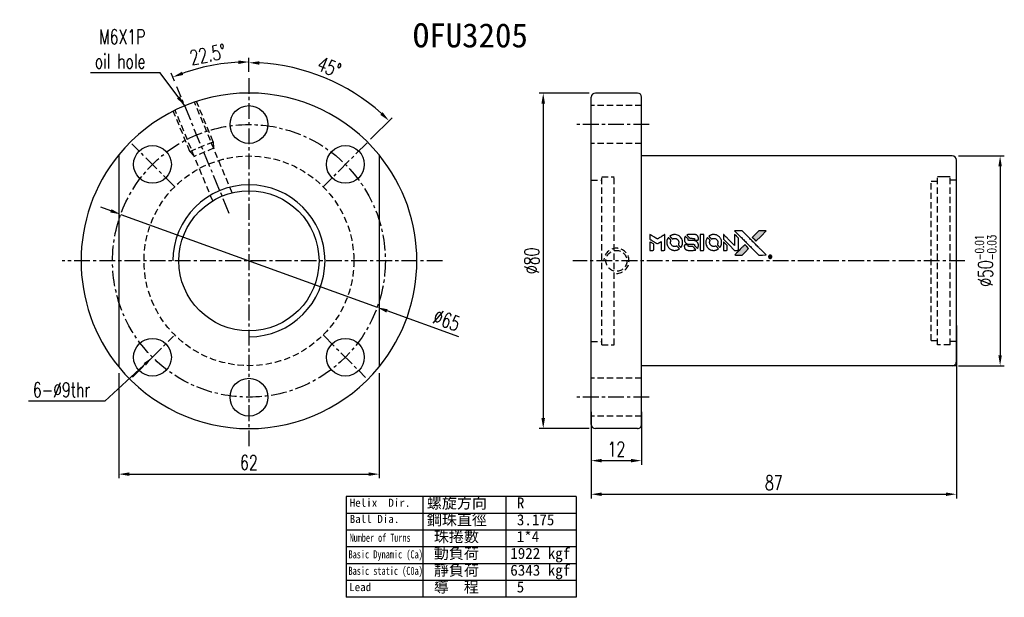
# Model space of a CAD drawing. Extents: x 487 to 843, y 33 to 377.
import ezdxf
from ezdxf.enums import TextEntityAlignment as Align

# ---------------------------------------------------------------- set-up
doc = ezdxf.new("R2010")
doc.units = 0
doc.header["$LTSCALE"] = 3
doc.header["$MEASUREMENT"] = 0
doc.linetypes.add('CENTER', pattern=[2, 1.25, -0.25, 0.25, -0.25])
doc.linetypes.add('DASHED', pattern=[0.75, 0.5, -0.25])
doc.layers.get('0').update_dxf_attribs({"linetype": 'CONTINUOUS'})
for name, color, linetype in [('CHA', 2, 'CONTINUOUS'), ('CL', 1, 'CENTER'), ('DIM', 4, 'CONTINUOUS'), ('HID', 2, 'DASHED'), ('OUT', 3, 'CONTINUOUS')]:
    doc.layers.add(name, color=color, linetype=linetype)
doc.styles.add('DIM-7', font='SIMPLEX.shx', dxfattribs={"width": 0.7, "bigfont": 'chineset.shx'})
doc.styles.add('T', font='kaiu.ttf')
doc.dimstyles.new('CNS', dxfattribs={"dimtxt": 3.5, "dimasz": 2.5, "dimexe": 1, "dimexo": 1.5, "dimgap": 0.09, "dimtad": 0, "dimdsep": 46, "dimtxsty": 'DIM-7', "dimcen": 0.09, "dimclrd": 1, "dimclre": 1, "dimclrt": 4, "dimadec": 0, "dimazin": 0, "dimtfac": 1, "dimtix": 1, "dimtmove": 2, "dimatfit": 3, "dimfxl": 1, "dimtvp": 0.971429, "dimtolj": 1, "dimarcsym": 0})

# ---------------------------------------------------------------- blocks, each defined once
blk = doc.blocks.new('*D19')
at = {"layer": 'DIM', "color": 0, "lineweight": -2, "transparency": 16777216}
for p, q in [((832.44, 137.95), (843.36, 137.95)), ((842.36, 135.45), (842.36, 90.45)), ((832.44, 87.95), (843.36, 87.95))]:
    blk.add_line(p, q, dxfattribs=at)
at = {"layer": 'DIM', "color": 0, "transparency": 16777216}
for points in [[(841.94, 135.45), (842.78, 135.45), (842.36, 137.95)], [(841.94, 90.45), (842.78, 90.45), (842.36, 87.95)]]:
    blk.add_solid(points, dxfattribs=at)
at = {"layer": 'DIM', "color": 0, "transparency": 16777216, "insert": (838.91, 112.95), "char_height": 3.5, "attachment_point": 5, "rotation": 90, "style": 'DIM-7'}
blk.add_mtext('\\A1;%%C50{\\H2.100000;\\S-0.01^ -0.03;}', dxfattribs=at)
blk = doc.blocks.new('*D20')
at = {"layer": 'DIM', "color": 0, "lineweight": -2, "transparency": 16777216}
for p, q in [((663.39, 158.01), (663.39, 161.36)), ((645.63, 155.81), (644.86, 157.67))]:
    blk.add_line(p, q, dxfattribs=at)
blk.add_arc((663.39, 112.95), 47.41, 93.0216, 109.4784, dxfattribs=at)
at = {"layer": 'DIM', "color": 0, "transparency": 16777216}
for points in [[(660.88, 160.71), (660.9, 159.88), (663.39, 160.36)], [(647.73, 157.26), (647.43, 158.03), (645.25, 156.75)]]:
    blk.add_solid(points, dxfattribs=at)
at = {"layer": 'DIM', "color": 0, "transparency": 16777216, "insert": (653.6, 162.14), "char_height": 3.5, "attachment_point": 5, "rotation": 11.25, "style": 'DIM-7'}
blk.add_mtext('\\A1;22.5°', dxfattribs=at)
blk = doc.blocks.new('*D21')
at = {"layer": 'DIM', "color": 0, "lineweight": -2, "transparency": 16777216}
for p, q in [((630.49, 124.88), (628.13, 125.73)), ((632.84, 124.03), (693.94, 101.87)), ((713.41, 94.81), (696.29, 101.02))]:
    blk.add_line(p, q, dxfattribs=at)
at = {"layer": 'DIM', "color": 0, "transparency": 16777216}
for points in [[(630.63, 125.27), (630.34, 124.49), (632.84, 124.03)], [(696.43, 101.41), (696.15, 100.62), (693.94, 101.87)]]:
    blk.add_solid(points, dxfattribs=at)
at = {"layer": 'DIM', "color": 0, "transparency": 16777216, "insert": (710.51, 98.79), "char_height": 3.5, "attachment_point": 5, "rotation": 340.0699, "style": 'DIM-7'}
blk.add_mtext('\\A1;∅65', dxfattribs=at)
blk = doc.blocks.new('*D14')
at = {"layer": 'DIM', "color": 0, "linetype": 'Continuous', "lineweight": -2, "transparency": 16777216}
for p, q in [((744.44, 152.95), (732.51, 152.95)), ((733.51, 150.45), (733.51, 75.45)), ((744.44, 72.95), (732.51, 72.95))]:
    blk.add_line(p, q, dxfattribs=at)
at = {"layer": 'DIM', "color": 0, "linetype": 'Continuous', "transparency": 16777216}
for points in [[(733.09, 150.45), (733.92, 150.45), (733.51, 152.95)], [(733.09, 75.45), (733.92, 75.45), (733.51, 72.95)]]:
    blk.add_solid(points, dxfattribs=at)
at = {"layer": 'DIM', "color": 0, "linetype": 'Continuous', "transparency": 16777216, "insert": (730.76, 112.95), "char_height": 3.5, "attachment_point": 5, "rotation": 90, "style": 'DIM-7'}
blk.add_mtext('\\A1;%%C80', dxfattribs=at)
blk = doc.blocks.new('*D15')
at = {"layer": 'DIM', "color": 0, "linetype": 'Continuous', "lineweight": -2, "transparency": 16777216}
for p, q in [((744.94, 76.95), (744.94, 64.32)), ((756.94, 76.95), (756.94, 64.32)), ((747.44, 65.32), (754.44, 65.32))]:
    blk.add_line(p, q, dxfattribs=at)
at = {"layer": 'DIM', "color": 0, "linetype": 'Continuous', "transparency": 16777216}
for points in [[(747.44, 65.73), (747.44, 64.9), (744.94, 65.32)], [(754.44, 65.73), (754.44, 64.9), (756.94, 65.32)]]:
    blk.add_solid(points, dxfattribs=at)
at = {"layer": 'DIM', "color": 0, "linetype": 'Continuous', "transparency": 16777216, "insert": (750.94, 68.07), "char_height": 3.5, "attachment_point": 5, "style": 'DIM-7'}
blk.add_mtext('\\A1;12', dxfattribs=at)
blk = doc.blocks.new('*D16')
at = {"layer": 'DIM', "color": 0, "linetype": 'Continuous', "lineweight": -2, "transparency": 16777216}
for p, q in [((831.94, 97.54), (831.94, 56.31)), ((744.94, 72.45), (744.94, 56.31)), ((747.44, 57.31), (829.44, 57.31))]:
    blk.add_line(p, q, dxfattribs=at)
at = {"layer": 'DIM', "color": 0, "linetype": 'Continuous', "transparency": 16777216}
for points in [[(747.44, 57.73), (747.44, 56.89), (744.94, 57.31)], [(829.44, 57.73), (829.44, 56.89), (831.94, 57.31)]]:
    blk.add_solid(points, dxfattribs=at)
at = {"layer": 'DIM', "color": 0, "linetype": 'Continuous', "transparency": 16777216, "insert": (788.44, 60.06), "char_height": 3.5, "attachment_point": 5, "style": 'DIM-7'}
blk.add_mtext('\\A1;87', dxfattribs=at)
blk = doc.blocks.new('*D17')
at = {"layer": 'DIM', "color": 0, "linetype": 'Continuous', "lineweight": -2, "transparency": 16777216}
for p, q in [((632.39, 86.17), (632.39, 61.1)), ((694.39, 86.17), (694.39, 61.1)), ((634.89, 62.1), (691.89, 62.1))]:
    blk.add_line(p, q, dxfattribs=at)
at = {"layer": 'DIM', "color": 0, "linetype": 'Continuous', "transparency": 16777216}
for points in [[(634.89, 62.52), (634.89, 61.68), (632.39, 62.1)], [(691.89, 62.52), (691.89, 61.68), (694.39, 62.1)]]:
    blk.add_solid(points, dxfattribs=at)
at = {"layer": 'DIM', "color": 0, "linetype": 'Continuous', "transparency": 16777216, "insert": (663.39, 64.85), "char_height": 3.5, "attachment_point": 5, "style": 'DIM-7'}
blk.add_mtext('\\A1;62', dxfattribs=at)
blk = doc.blocks.new('*D18')
at = {"layer": 'DIM', "color": 0, "lineweight": -2, "transparency": 16777216}
for p, q in [((663.39, 158.01), (663.39, 161.18)), ((692.38, 141.94), (697.49, 147.05))]:
    blk.add_line(p, q, dxfattribs=at)
blk.add_arc((663.39, 112.95), 47.23, 48.0332, 86.9668, dxfattribs=at)
at = {"layer": 'DIM', "color": 0, "transparency": 16777216}
for points in [[(665.88, 159.69), (665.9, 160.53), (663.39, 160.18)], [(695.26, 148.37), (694.68, 147.76), (696.78, 146.34)]]:
    blk.add_solid(points, dxfattribs=at)
at = {"layer": 'DIM', "color": 0, "transparency": 16777216, "insert": (682.52, 159.12), "char_height": 3.5, "attachment_point": 5, "rotation": 337.5, "style": 'DIM-7'}
blk.add_mtext('\\A1;45°', dxfattribs=at)

msp = doc.modelspace()

# ---------------------------------------------------------------- hatches: boundary and pattern name
at = {"linetype": 'Continuous'}
h = msp.add_hatch(color=256, dxfattribs=at)
h.dxf.hatch_style = 1
h.paths.add_polyline_path([(786.631, 120.094), (785.736, 120.094), (784.842, 120.093), (784.071, 119.317, 0.000288), (783.775, 119.019, 0.000479), (783.527, 118.768, 0.000013), (783.302, 118.539, 0.197177), (783.3, 118.536, 0.1112764), (783.301, 118.534, 0.0015954), (783.573, 118.259, 0.0005055), (783.743, 118.088), (784.187, 117.645), (785.409, 118.869)])
h.paths.add_polyline_path([(781.659, 115.121), (782.442, 115.905), (781.998, 116.349, 0.000476), (781.827, 116.519, 0.0015067), (781.551, 116.793, 0.2256647), (781.547, 116.793, 0.0011115), (781.173, 116.42, 0.0003511), (780.942, 116.188, 0.000108), (779.962, 115.205, 0.0006916), (779.467, 114.706, 0.0000771), (779.125, 114.361, 0.1975269), (779.12, 114.349, 0.2961744), (779.124, 114.343, 0.0041949), (779.562, 114.339, 0.0005293), (779.998, 114.338), (780.876, 114.338)])

# ---------------------------------------------------------------- linework, layer by layer
for points in [[(780.172, 119.018, -0.000056), (780.708, 118.481, -0.000021), (781.459, 117.728, -0.000021), (782.277, 116.909, -0.000025), (783.043, 116.14), (784.84, 114.338), (785.731, 114.34), (786.621, 114.343), (785.421, 115.552, 0.000274), (784.843, 116.132, 0.000123), (784.084, 116.895, 0.000121), (783.281, 117.701, 0.000165), (782.556, 118.427), (780.891, 120.093), (779.995, 120.093), (779.098, 120.093)], [(784.071, 119.317, 0.000288), (783.775, 119.019, 0.000479), (783.527, 118.767, 0.000013), (783.302, 118.539, 0.197177), (783.3, 118.536, 0.197497), (783.302, 118.533, 0.00004), (783.43, 118.403, 0.000836), (783.574, 118.258, 0.000505), (783.743, 118.088), (784.187, 117.645), (785.409, 118.869), (786.631, 120.094), (785.736, 120.094), (784.842, 120.093)], [(758.942, 118.66), (758.942, 118.09), (759.098, 117.995, -0.000297), (759.194, 117.936, -0.000037), (759.402, 117.808, -0.000043), (759.65, 117.656, -0.000036), (759.914, 117.494, 0.000044), (760.173, 117.336, 0.000063), (760.403, 117.195, 0.000035), (760.597, 117.076, 0.0009), (760.65, 117.044), (760.726, 116.998), (760.826, 117.059, 0.001175), (760.884, 117.095, 0.000208), (760.991, 117.162, 0.000225), (761.118, 117.241, 0.000203), (761.249, 117.322, -0.000711), (761.373, 117.4, -0.001119), (761.481, 117.466, -0.000263), (761.575, 117.524, -0.04589), (761.585, 117.529, -0.519312), (761.595, 117.523, -0.001914), (761.597, 117.37, -0.003124), (761.599, 117.118, -0.000285), (761.599, 116.491), (761.599, 115.447), (761.964, 115.447, 0.001727), (762.225, 115.448, 0.025279), (762.316, 115.453, 0.073886), (762.37, 115.467, 0.07426), (762.417, 115.496, 0.03264), (762.429, 115.508, 0.01784), (762.443, 115.523, 0.017712), (762.455, 115.54, 0.026854), (762.464, 115.556), (762.484, 115.592), (762.486, 117.413), (762.488, 119.233), (762.468, 119.22, -0.004595), (762.454, 119.211, -0.00016), (762.399, 119.177, -0.000298), (762.333, 119.136, -0.000208), (762.259, 119.09, 0.000986), (762.043, 118.955, 0.00025), (761.691, 118.735, 0.000268), (761.316, 118.5, 0.000436), (760.998, 118.3, -0.002932), (760.893, 118.235, -0.004718), (760.803, 118.181, -0.001113), (760.724, 118.135, -0.227179), (760.715, 118.134, -0.045982), (760.706, 118.138, -0.000145), (760.6, 118.204, -0.000825), (760.48, 118.278, -0.000517), (760.34, 118.365, 0.000056), (759.858, 118.664, 0.000289), (759.593, 118.829, 0.000481), (759.394, 118.951, 0.000418), (759.186, 119.08), (758.942, 119.23)], [(758.942, 116.45), (758.942, 115.447), (759.307, 115.447, 0.000842), (759.54, 115.447, 0.010591), (759.628, 115.449, 0.028995), (759.677, 115.455, 0.069543), (759.712, 115.465, 0.051063), (759.744, 115.485, 0.039932), (759.775, 115.512, 0.039414), (759.801, 115.544, 0.045845), (759.821, 115.578, 0.094811), (759.829, 115.613, 0.007124), (759.833, 115.712, 0.004713), (759.834, 115.88, 0.000534), (759.835, 116.261), (759.834, 116.911), (759.742, 116.968, 0.000828), (759.474, 117.133, 0.000879), (759.211, 117.294, 0.000048), (758.953, 117.451, 0.137596), (758.946, 117.453, 0.413028), (758.944, 117.452, 0.000016), (758.943, 117.159, 0.000623), (758.942, 116.835, 0.000374)], [(763.292, 118.445, 0.064158), (763.059, 118.008, 0.06356), (762.943, 117.525, 0.064004), (762.953, 117.031, 0.066747), (763.087, 116.562, 0.04321), (763.248, 116.27, 0.044737), (763.454, 116.012, 0.044901), (763.702, 115.797, 0.044184), (763.986, 115.628, 0.026293), (764.202, 115.537, 0.033344), (764.41, 115.478, 0.033227), (764.624, 115.447, 0.025815), (764.86, 115.441, 0.023119), (765.085, 115.457, 0.031044), (765.287, 115.494, 0.031337), (765.481, 115.555, 0.024258), (765.683, 115.644, 0.015622), (765.754, 115.682, 0.008495), (765.839, 115.734, 0.008415), (765.92, 115.786, 0.020814), (765.977, 115.828), (766.003, 115.849), (765.732, 116.123, 0.002843), (765.528, 116.326, 0.033917), (765.444, 116.399, 0.087906), (765.381, 116.43, 0.073302), (765.307, 116.441, 0.022047), (765.271, 116.44, 0.026465), (765.237, 116.435, 0.022233), (765.2, 116.426, 0.009985), (765.152, 116.411, -0.039011), (764.977, 116.367, -0.044398), (764.805, 116.354, -0.045096), (764.635, 116.371, -0.04265), (764.468, 116.418, -0.071154), (764.233, 116.548, -0.068827), (764.04, 116.739, -0.068713), (763.907, 116.977, -0.070507), (763.844, 117.239, -0.028605), (763.839, 117.351, -0.031418), (763.848, 117.46, -0.031044), (763.871, 117.568, -0.02668), (763.908, 117.678, 0.038913), (763.928, 117.743, 0.043732), (763.937, 117.807, 0.047754), (763.934, 117.867, 0.075756), (763.919, 117.915, 0.07294), (763.902, 117.94, 0.003456), (763.833, 118.015, 0.005023), (763.742, 118.11, 0.002422), (763.624, 118.23, 0.000819), (763.518, 118.337, 0.001349), (763.427, 118.427, 0.0001), (763.345, 118.508, 0.205335), (763.342, 118.509, 0.219821), (763.339, 118.508, 0.002494), (763.325, 118.49, 0.007089), (763.31, 118.47, 0.004494)], [(764.622, 119.212, 0.024131), (764.46, 119.187, 0.022344), (764.298, 119.147, 0.021883), (764.136, 119.09, 0.020884), (763.977, 119.019, 0.010669), (763.886, 118.972, 0.010389), (763.797, 118.92, 0.010913), (763.718, 118.87, 0.022227), (763.659, 118.826), (763.637, 118.808), (763.923, 118.527, 0.002452), (764.034, 118.418, 0.003628), (764.134, 118.324, 0.001662), (764.219, 118.245, 0.070159), (764.239, 118.231, 0.047671), (764.256, 118.224, 0.018624), (764.279, 118.219, 0.017921), (764.306, 118.214, 0.018804), (764.332, 118.212, 0.018255), (764.368, 118.211, 0.041312), (764.395, 118.214, 0.037164), (764.422, 118.221, 0.012342), (764.462, 118.236, -0.015101), (764.558, 118.271, -0.035998), (764.631, 118.29, -0.033244), (764.709, 118.299, -0.011249), (764.825, 118.302, -0.004059), (764.918, 118.301, -0.019693), (764.971, 118.298, -0.027943), (765.015, 118.291, -0.014411), (765.069, 118.278, -0.033089), (765.197, 118.234, -0.033887), (765.317, 118.174, -0.034021), (765.427, 118.099, -0.033942), (765.526, 118.009, -0.02816), (765.615, 117.906, -0.035032), (765.684, 117.801, -0.035269), (765.738, 117.688, -0.029196), (765.779, 117.561, -0.037862), (765.806, 117.415, -0.043657), (765.809, 117.273, -0.043064), (765.787, 117.132, -0.035184), (765.74, 116.986, 0.033699), (765.717, 116.916, 0.052815), (765.708, 116.854, 0.059167), (765.713, 116.797, 0.058972), (765.731, 116.743, 0.059208), (765.757, 116.7, 0.021125), (765.804, 116.647, 0.008691), (765.89, 116.558, 0.000851), (766.103, 116.349, 0.001873), (766.212, 116.243, 0.013884), (766.265, 116.194, 0.022355), (766.298, 116.168, 0.341453), (766.311, 116.168, 0.073011), (766.338, 116.198, 0.004587), (766.404, 116.298, 0.00748), (766.468, 116.402, 0.016837), (766.512, 116.483, 0.028606), (766.599, 116.68, 0.031352), (766.659, 116.88, 0.031004), (766.695, 117.087, 0.0268), (766.707, 117.308, 0.026698), (766.694, 117.542, 0.03002), (766.657, 117.765, 0.030357), (766.593, 117.979, 0.028554), (766.503, 118.188, 0.062944), (766.245, 118.577, 0.062206), (765.896, 118.89, 0.062448), (765.483, 119.107, 0.064355), (765.033, 119.213, 0.017377), (764.943, 119.219, 0.008369), (764.827, 119.221, 0.008367), (764.712, 119.219, 0.01757)], [(767.326, 118.728, 0.023289), (767.268, 118.638, 0.026845), (767.222, 118.547, 0.026047), (767.185, 118.449, 0.019751), (767.154, 118.339, 0.013249), (767.141, 118.276, 0.025169), (767.134, 118.226, 0.016532), (767.131, 118.162, 0.002937), (767.13, 118.043, 0.003317), (767.131, 117.937, 0.011808), (767.133, 117.869, 0.01777), (767.138, 117.818, 0.021476), (767.147, 117.77, 0.04325), (767.209, 117.57, 0.045753), (767.304, 117.387, 0.04649), (767.429, 117.228, 0.047672), (767.581, 117.095, 0.025315), (767.646, 117.054, 0.015208), (767.727, 117.01, 0.01512), (767.812, 116.971, 0.022488), (767.889, 116.943, 0.027857), (768.007, 116.912, 0.034138), (768.121, 116.897, 0.014286), (768.295, 116.891, 0.00124), (768.737, 116.89, -0.00103), (769.008, 116.89, -0.002552), (769.207, 116.888, -0.001594), (769.358, 116.885, -0.047676), (769.395, 116.881, -0.085307), (769.461, 116.854, -0.097789), (769.511, 116.808, -0.085947), (769.544, 116.742, -0.051339), (769.56, 116.654, 0.014634), (769.563, 116.625, 0.015028), (769.568, 116.595, 0.014927), (769.574, 116.57, 0.059415), (769.58, 116.555, 0.070595), (769.604, 116.524, 0.00028), (769.916, 116.208, 0.000111), (770.236, 115.884, 0.200239), (770.25, 115.878, 0.268906), (770.259, 115.883, 0.001866), (770.303, 115.961, 0.007532), (770.344, 116.036, 0.017818), (770.371, 116.094, 0.013256), (770.397, 116.157, 0.011636), (770.42, 116.225, 0.011528), (770.441, 116.294, 0.012303), (770.458, 116.363, 0.0423), (770.472, 116.47, 0.013657), (770.475, 116.63, 0.013857), (770.47, 116.791, 0.037428), (770.454, 116.905, 0.014927), (770.435, 116.981, 0.0122), (770.411, 117.06, 0.012518), (770.384, 117.135, 0.023062), (770.358, 117.194, 0.065961), (770.214, 117.406, 0.06055), (770.016, 117.581, 0.059676), (769.778, 117.706, 0.060497), (769.52, 117.77, 0.025683), (769.464, 117.774, 0.001528), (769.296, 117.776, 0.002124), (769.085, 117.778, 0.001173), (768.826, 117.779, -0.000809), (768.373, 117.78, -0.017164), (768.239, 117.785, -0.063931), (768.169, 117.799, -0.108429), (768.117, 117.83, -0.052941), (768.088, 117.864, -0.063675), (768.069, 117.902, -0.050562), (768.057, 117.95, -0.020337), (768.05, 118.017, 0.009897), (768.047, 118.058, 0.016482), (768.042, 118.092, 0.019019), (768.036, 118.119, 0.06043), (768.03, 118.137, 0.076267), (768.001, 118.176, 0.00054), (767.705, 118.469, 0.000307), (767.402, 118.767, 0.142594), (767.378, 118.78, 0.232419), (767.37, 118.779, 0.022995), (767.357, 118.766, 0.024627), (767.342, 118.749, 0.015407)], [(768.151, 119.216, 0.018538), (768.094, 119.209, 0.010695), (768.026, 119.196, 0.01068), (767.959, 119.18, 0.017678), (767.903, 119.164, 0.013849), (767.839, 119.141, 0.011814), (767.773, 119.113, 0.004513), (767.713, 119.085, 0.290035), (767.707, 119.075, 0.196418), (767.709, 119.07, 0.000124), (767.817, 118.96, 0.001477), (767.939, 118.837, 0.000898), (768.083, 118.692), (768.459, 118.316), (768.93, 118.314, -0.001471), (769.286, 118.311, -0.028714), (769.395, 118.303, -0.097073), (769.457, 118.283, -0.084199), (769.509, 118.24, -0.042698), (769.534, 118.207, -0.053912), (769.551, 118.171, -0.051004), (769.56, 118.132, -0.032967), (769.563, 118.085, 0.00807), (769.564, 118.061, 0.003023), (769.565, 118.027, 0.002994), (769.567, 117.991, 0.003629), (769.569, 117.956), (769.575, 117.876), (769.936, 117.876, 0.001618), (770.107, 117.876, 0.005206), (770.222, 117.878, 0.00535), (770.301, 117.881, 0.060675), (770.332, 117.887, 0.048484), (770.35, 117.894, 0.02389), (770.37, 117.906, 0.022812), (770.391, 117.921, 0.02462), (770.409, 117.937, 0.061781), (770.446, 117.983, 0.080179), (770.466, 118.032, 0.048561), (770.476, 118.102, 0.010021), (770.479, 118.227, 0.016602), (770.473, 118.395, 0.031409), (770.455, 118.529, 0.036474), (770.424, 118.646, 0.03439), (770.375, 118.76, 0.065928), (770.251, 118.938, 0.069066), (770.086, 119.075, 0.065697), (769.883, 119.167, 0.051559), (769.645, 119.213, 0.020904), (769.518, 119.219, 0.000451), (768.895, 119.221, 0.000419), (768.269, 119.221, 0.022759)], [(770.912, 117.337), (770.914, 115.451), (771.284, 115.451), (771.654, 115.451), (771.698, 115.474, 0.071429), (771.734, 115.5, 0.054799), (771.766, 115.537, 0.053585), (771.789, 115.582, 0.060698), (771.802, 115.628, 0.033975), (771.807, 115.706, 0.000112), (771.807, 116.665, 0.000726), (771.806, 117.603, 0.001084), (771.802, 118.424), (771.796, 119.222), (771.353, 119.222), (770.91, 119.222)], [(772.597, 118.442, 0.018008), (772.543, 118.361, 0.009842), (772.484, 118.257, 0.009807), (772.427, 118.15, 0.015716), (772.384, 118.056, 0.048467), (772.278, 117.719, 0.045841), (772.236, 117.361, 0.046006), (772.26, 117.003, 0.049638), (772.349, 116.664, 0.064819), (772.582, 116.224, 0.06695), (772.918, 115.864, 0.066691), (773.338, 115.604, 0.063505), (773.819, 115.459, 0.03135), (773.942, 115.446, 0.010439), (774.124, 115.442, 0.010391), (774.304, 115.446, 0.032408), (774.425, 115.459, 0.015696), (774.568, 115.488, 0.018095), (774.701, 115.525, 0.018551), (774.829, 115.571, 0.018352), (774.953, 115.626, 0.015568), (775.036, 115.669, 0.009832), (775.129, 115.725, 0.009795), (775.216, 115.781, 0.023727), (775.277, 115.827), (775.302, 115.847), (775.031, 116.122, 0.001528), (774.877, 116.277, 0.010022), (774.798, 116.353, 0.019586), (774.747, 116.397, 0.061865), (774.709, 116.42, 0.055054), (774.651, 116.439, 0.061607), (774.592, 116.443, 0.048725), (774.524, 116.434, 0.020221), (774.434, 116.408, -0.017722), (774.338, 116.379, -0.02685), (774.252, 116.362, -0.02759), (774.167, 116.355, -0.020233), (774.072, 116.356, -0.04793), (773.89, 116.382, -0.048386), (773.718, 116.443, -0.047866), (773.559, 116.536, -0.044964), (773.416, 116.659, -0.04333), (773.297, 116.807, -0.050921), (773.212, 116.966, -0.051473), (773.162, 117.137, -0.0459), (773.145, 117.321, -0.019014), (773.148, 117.41, -0.024114), (773.159, 117.492, -0.025081), (773.176, 117.57, -0.023892), (773.202, 117.647, 0.008624), (773.224, 117.708, 0.026486), (773.236, 117.749, 0.035074), (773.242, 117.785, 0.02756), (773.243, 117.825, 0.087163), (773.23, 117.888, 0.073291), (773.197, 117.948, 0.028074), (773.122, 118.033, 0.002594), (772.926, 118.231), (772.645, 118.512)], [(773.92, 119.212, 0.023681), (773.763, 119.188, 0.022402), (773.607, 119.149, 0.021929), (773.451, 119.096, 0.020503), (773.297, 119.027, 0.013745), (773.209, 118.981, 0.009767), (773.114, 118.925, 0.009658), (773.027, 118.869, 0.027804), (772.97, 118.826), (772.948, 118.808), (773.225, 118.531, 0.002053), (773.359, 118.398, 0.006738), (773.449, 118.311, 0.007826), (773.512, 118.254, 0.063909), (773.545, 118.232, 0.061532), (773.594, 118.214, 0.068674), (773.645, 118.21, 0.052072), (773.705, 118.22, 0.019648), (773.787, 118.245, -0.018366), (773.886, 118.277, -0.0288), (773.974, 118.296, -0.029061), (774.063, 118.304, -0.019155), (774.166, 118.304, -0.053809), (774.387, 118.272, -0.058833), (774.59, 118.193, -0.058566), (774.769, 118.069, -0.052525), (774.922, 117.902, -0.044733), (775.009, 117.761, -0.040573), (775.072, 117.601, -0.041123), (775.108, 117.437, -0.04951), (775.113, 117.278, -0.017369), (775.106, 117.204, -0.024255), (775.094, 117.138, -0.023787), (775.075, 117.073, -0.015798), (775.048, 117, 0.010631), (775.03, 116.954, 0.033653), (775.021, 116.922, 0.037806), (775.016, 116.892, 0.016307), (775.015, 116.851, 0.068179), (775.026, 116.771, 0.095747), (775.059, 116.706, 0.033418), (775.135, 116.621, 0.002133), (775.374, 116.386, 0.001452), (775.509, 116.256, 0.012393), (775.571, 116.199, 0.020479), (775.608, 116.169, 0.344362), (775.623, 116.169, 0.074287), (775.653, 116.202, 0.005454), (775.718, 116.304, 0.008391), (775.783, 116.411, 0.017097), (775.829, 116.498, 0.027375), (775.905, 116.677, 0.02835), (775.961, 116.861, 0.027723), (775.996, 117.054, 0.023913), (776.011, 117.26, 0.027047), (776.005, 117.506, 0.031685), (775.972, 117.738, 0.032425), (775.91, 117.959, 0.031013), (775.82, 118.173, 0.037914), (775.669, 118.427, 0.040153), (775.484, 118.65, 0.039834), (775.265, 118.842, 0.036173), (775.011, 119.004, 0.040752), (774.761, 119.114, 0.035885), (774.487, 119.187, 0.035491), (774.202, 119.22, 0.037615)], [(776.454, 118.668), (776.454, 118.096), (777.78, 116.771), (779.107, 115.447), (779.477, 115.449, 0.0008), (779.714, 115.451, 0.010795), (779.801, 115.454, 0.030495), (779.849, 115.459, 0.080372), (779.881, 115.47, 0.03816), (779.913, 115.491, 0.041799), (779.94, 115.515, 0.042486), (779.962, 115.543, 0.042078), (779.98, 115.575, 0.099276), (779.99, 115.62, 0.003302), (779.993, 115.804, 0.002586), (779.994, 116.126, 0.000204), (779.993, 116.983), (779.99, 118.355), (779.549, 118.795), (779.107, 119.235), (779.103, 117.916), (779.098, 116.597), (777.8, 117.902, 0.000253), (777.301, 118.403, 0.000412), (776.876, 118.828, 0.000041), (776.496, 119.208, 0.041338), (776.478, 119.224), (776.454, 119.241)], [(776.454, 116.445), (776.454, 115.446), (776.826, 115.449), (777.199, 115.451), (777.242, 115.478, 0.03146), (777.262, 115.492, 0.026444), (777.281, 115.509, 0.026444), (777.298, 115.528, 0.031457), (777.312, 115.548), (777.338, 115.591), (777.341, 116.085), (777.343, 116.58), (776.905, 117.012, 0.000745), (776.737, 117.178, 0.001228), (776.594, 117.318, 0.000087), (776.466, 117.443, 0.195134), (776.461, 117.445, 0.412117), (776.458, 117.442, 0.000048), (776.456, 117.151, 0.00109), (776.454, 116.829, 0.000653)], [(767.275, 116.776, 0.065483), (767.232, 116.755, 0.053271), (767.192, 116.721, 0.052018), (767.16, 116.679, 0.0556), (767.137, 116.633, 0.036839), (767.129, 116.602, 0.026922), (767.125, 116.567, 0.016905), (767.122, 116.519, 0.004317), (767.122, 116.441, 0.016369), (767.128, 116.279, 0.029936), (767.145, 116.147, 0.03418), (767.176, 116.031, 0.031327), (767.223, 115.917, 0.046935), (767.308, 115.777, 0.054053), (767.414, 115.662, 0.053701), (767.542, 115.572, 0.045364), (767.695, 115.506, 0.032479), (767.83, 115.471, 0.03386), (767.966, 115.454, 0.013578), (768.181, 115.448, 0.001155), (768.732, 115.449, 0.000413), (769.206, 115.452, 0.005008), (769.388, 115.455, 0.013199), (769.491, 115.46, 0.033956), (769.564, 115.471, 0.013909), (769.641, 115.49, 0.010864), (769.722, 115.515, 0.010938), (769.797, 115.541, 0.028702), (769.849, 115.563), (769.888, 115.583), (769.508, 115.969), (769.128, 116.354), (768.683, 116.354, -0.001504), (768.493, 116.354, -0.00328), (768.347, 116.356, -0.001901), (768.234, 116.358, -0.061333), (768.206, 116.363, -0.063621), (768.168, 116.379, -0.048633), (768.131, 116.405, -0.046769), (768.098, 116.44, -0.047961), (768.072, 116.48, -0.02678), (768.057, 116.514, -0.050957), (768.05, 116.542, -0.029398), (768.046, 116.581, -0.00401), (768.043, 116.662), (768.039, 116.793), (767.681, 116.793, 0.001061), (767.468, 116.792, 0.009147), (767.372, 116.79, 0.020721), (767.316, 116.786, 0.051619)], [(780.942, 116.188, 0.000108), (779.962, 115.205, 0.000692), (779.467, 114.706, 0.000077), (779.125, 114.361, 0.197527), (779.12, 114.349, 0.410182), (779.126, 114.343, 0.000493), (779.309, 114.34, 0.002424), (779.562, 114.339, 0.000529), (779.998, 114.338), (780.876, 114.338), (781.659, 115.121), (782.442, 115.905), (781.998, 116.349, 0.000476), (781.827, 116.519, 0.000789), (781.683, 116.663, 0.000035), (781.552, 116.792, 0.19758), (781.549, 116.793, 0.198396), (781.546, 116.792, 0.000019), (781.369, 116.616, 0.000582), (781.173, 116.42, 0.000351)], [(787.482, 114.307, 0.082374), (787.368, 114.255, 0.083404), (787.276, 114.168, 0.082663), (787.218, 114.056, 0.07897), (787.197, 113.929, 0.084941), (787.221, 113.787, 0.08953), (787.291, 113.664, 0.090743), (787.399, 113.574, 0.090193), (787.532, 113.528, 0.10067), (787.682, 113.535, 0.099454), (787.818, 113.6, 0.097736), (787.92, 113.714, 0.09365), (787.974, 113.86, 0.07584), (787.975, 113.972, 0.068415), (787.944, 114.084, 0.068328), (787.883, 114.183, 0.075277), (787.8, 114.258, 0.059367), (787.729, 114.294, 0.048986), (787.648, 114.315, 0.048519), (787.563, 114.319, 0.055347)], [(787.427, 113.92), (787.427, 113.696), (787.454, 113.696), (787.48, 113.696), (787.482, 113.79), (787.485, 113.885), (787.54, 113.888), (787.594, 113.89), (787.633, 113.83, -0.003356), (787.649, 113.805, -0.002757), (787.666, 113.777, -0.002784), (787.681, 113.752, -0.007382), (787.692, 113.733, 0.019487), (787.705, 113.712, 0.098302), (787.714, 113.702, 0.116932), (787.726, 113.697, 0.032798), (787.747, 113.696), (787.781, 113.696), (787.757, 113.738, 0.005748), (787.745, 113.758, 0.002522), (787.729, 113.784, 0.002495), (787.711, 113.812, 0.00334), (787.695, 113.837), (787.657, 113.894), (787.688, 113.91, 0.066516), (787.718, 113.93, 0.085926), (787.738, 113.957, 0.082934), (787.749, 113.989, 0.05747), (787.751, 114.028, 0.023576), (787.748, 114.051, 0.043538), (787.743, 114.069, 0.050891), (787.736, 114.084, 0.049897), (787.726, 114.097, 0.067884), (787.697, 114.121, 0.077412), (787.663, 114.136, 0.049266), (787.616, 114.143, 0.012208), (787.538, 114.145), (787.427, 114.145)], [(787.668, 114.074, -0.120545), (787.685, 114.052, -0.09136), (787.692, 114.024, -0.087576), (787.688, 113.993, -0.098026), (787.675, 113.967, -0.079907), (787.662, 113.956, -0.087697), (787.646, 113.949, -0.041371), (787.622, 113.946, -0.005557), (787.569, 113.944), (787.48, 113.941), (787.48, 114.016), (787.48, 114.092), (787.563, 114.092, -0.007471), (787.608, 114.091, -0.035301), (787.634, 114.088, -0.060486), (787.652, 114.083, -0.063546)]]:
    msp.add_lwpolyline(points, format="xyb", close=True)
at = {"layer": 'CL', "color": 7, "linetype": 'CENTER'}
for p, q in [((663.389, 156.513), (663.389, 68.602)), ((658.698, 124.272), (646.208, 154.424)), ((758.729, 145.447), (740.942, 145.447)), ((645.711, 130.625), (635.458, 140.877)), ((691.534, 141.092), (681.067, 130.625)), ((709.504, 112.947), (618.852, 112.947)), ((833.942, 112.947), (740.531, 112.947)), ((635.647, 85.205), (645.426, 94.984)), ((681.067, 95.269), (691.176, 85.159)), ((758.729, 80.447), (740.942, 80.447))]:
    msp.add_line(p, q, dxfattribs=at)
msp.add_circle((663.389, 112.947), 32.5, dxfattribs=at)
at = {"layer": 'DIM', "color": 7}
for p, q in [((741.349, 56.754), (686.593, 56.754)), ((686.593, 56.754), (686.593, 32.735)), ((704.845, 56.754), (704.845, 32.735)), ((724.597, 56.754), (724.597, 32.735)), ((741.349, 56.754), (741.349, 32.735)), ((741.349, 52.751), (686.593, 52.751)), ((741.349, 48.747), (686.593, 48.747)), ((741.349, 44.744), (686.593, 44.744)), ((741.349, 40.741), (686.593, 40.741)), ((741.349, 36.738), (686.593, 36.738)), ((741.349, 32.735), (686.593, 32.735))]:
    msp.add_line(p, q, dxfattribs=at)
at = {"layer": 'DIM', "color": 7, "linetype": 'Continuous'}
for radius, start, end in [(40, 140.80503, 219.19496), (40, 320.80502, 39.19497), (18.125, 269.99999, 179.99999)]:
    msp.add_arc((663.389, 112.947), radius, start, end, dxfattribs=at)
at = {"layer": 'HID', "color": 7, "linetype": 'DASHED'}
for p, q in [((659.38, 129.159), (650.434, 150.755)), ((654.871, 141.349), (650.896, 150.946)), ((649.328, 139.053), (645.353, 148.65)), ((654.76, 127.245), (645.815, 148.841)), ((756.942, 149.947), (744.942, 149.947)), ((649.328, 139.053), (654.871, 141.349)), ((654.871, 141.349), (654.984, 139.772)), ((756.942, 140.947), (744.942, 140.947)), ((649.328, 139.053), (650.364, 137.859)), ((654.984, 139.772), (650.364, 137.859)), ((744.942, 132.197), (747.442, 132.197)), ((747.442, 92.947), (747.442, 132.947)), ((747.442, 132.947), (750.442, 132.947)), ((750.442, 92.947), (750.442, 132.947)), ((825.942, 93.947), (825.942, 131.947)), ((825.942, 131.947), (827.442, 131.947)), ((827.442, 92.947), (827.442, 132.947)), ((830.442, 92.947), (830.442, 132.947)), ((831.942, 132.197), (830.442, 132.197)), ((825.942, 93.947), (827.442, 93.947)), ((744.942, 93.697), (747.442, 93.697)), ((747.442, 92.947), (750.442, 92.947)), ((830.442, 92.947), (827.442, 92.947)), ((831.942, 93.697), (830.442, 93.697)), ((756.942, 84.947), (744.942, 84.947)), ((756.942, 75.947), (744.942, 75.947))]:
    msp.add_line(p, q, dxfattribs=at)
at = {"layer": 'HID', "color": 7, "ltscale": 5}
msp.add_line((830.442, 132.947), (827.442, 132.947), dxfattribs=at)
at = {"layer": 'HID', "color": 7, "linetype": 'DASHED'}
for centre, radius in [((663.389, 112.947), 25), ((750.942, 112.947), 2.5)]:
    msp.add_circle(centre, radius, dxfattribs=at)
msp.add_arc((750.942, 112.947), 3, 269.99999, 179.99999, dxfattribs=at)
at = {"layer": 'OUT', "color": 7}
for p, q in [((755.942, 152.947), (745.942, 152.947)), ((744.942, 73.947), (744.942, 151.947)), ((756.942, 73.947), (756.942, 151.947)), ((632.389, 138.225), (632.389, 87.669)), ((694.389, 138.225), (694.389, 87.669)), ((830.942, 137.947), (756.942, 137.947)), ((831.942, 88.947), (831.942, 136.947)), ((831.942, 87.947), (756.942, 87.947)), ((755.942, 72.947), (745.942, 72.947))]:
    msp.add_line(p, q, dxfattribs=at)
for centre, radius in [((663.389, 145.447), 4.5), ((640.408, 135.928), 4.5), ((686.37, 135.928), 4.5), ((663.389, 112.947), 16.7), ((640.408, 89.966), 4.5), ((686.37, 89.966), 4.5), ((663.389, 80.447), 4.5)]:
    msp.add_circle(centre, radius, dxfattribs=at)
for centre, radius, start, end in [((663.389, 112.947), 40, 39.19497, 140.80503), ((745.942, 151.947), 1, 90, 179.99999), ((755.942, 151.947), 1, 0, 90), ((830.942, 136.947), 1, 0, 90), ((663.389, 112.947), 40, 219.19496, 320.80502), ((830.942, 88.947), 1, 269.99999, 0), ((745.942, 73.947), 1, 179.99999, 269.99999), ((755.942, 73.947), 1, 269.99999, 0)]:
    msp.add_arc(centre, radius, start, end, dxfattribs=at)

# ---------------------------------------------------------------- texts
at = {"layer": 'CHA', "color": 0, "style": 'T'}
msp.add_text('OFU3205', height=5.76, dxfattribs=at).set_placement((716.142, 166.709), align=Align.MIDDLE)
at = {"layer": 'DIM', "color": 7, "style": 'T'}
for s, height, p in [('Helix  Dir.', 1.93536, (687.388, 54.318)), ('螺旋方向', 2.625, (705.773, 53.912)), ('R', 2.625, (727.231, 53.912)), ('Ball Dia.', 1.9354, (687.388, 50.453)), ('鋼珠直徑', 2.625, (705.773, 49.909)), ('3.175', 2.625, (727.231, 49.909)), ('珠捲數', 2.625, (707.44, 45.906)), ('1*4', 2.625, (727.191, 45.906)), ('動負荷', 2.625, (707.44, 41.903)), ('1922 kgf', 2.625, (725.653, 41.903)), ('靜負荷', 2.625, (707.44, 37.899)), ('6343 kgf', 2.625, (725.653, 37.899)), ('Lead', 1.9354, (687.25, 34.212)), ('導  程', 2.625, (707.44, 33.896)), ('5', 2.625, (727.191, 33.896))]:
    msp.add_text(s, height=height, dxfattribs=at).set_placement(p)
for s, width, p in [('Number of Turns', 0.7, (687.388, 45.965)), ('Basic Dynamic (Ca)', 0.65, (687.112, 42.01)), ('Basic static (C0a)', 0.65, (687.112, 38.08))]:
    msp.add_text(s, height=1.93536, dxfattribs=dict(at, width=width)).set_placement(p)
at = {"layer": 'DIM', "color": 7, "char_height": 3.5, "attachment_point": 6, "style": 'DIM-7'}
for s, insert in [('M6X1P\\Poil hole', (638.72, 163.431)), ('6-%%c9thr', (625.555, 82.212))]:
    msp.add_mtext(s, dxfattribs=dict(at, insert=insert))

# ---------------------------------------------------------------- dimensions: what is measured, and where the dimension line sits
at = {"layer": 'DIM', "color": 7}
for base, line1, picture, middle in [((657.201, 159.953), ((658.698, 124.272), (646.208, 154.424)), '*D20', (653.603, 162.144)), ((687.003, 153.848), ((681.745, 131.303), (691.319, 140.877)), '*D18', (682.515, 159.121))]:
    dim = msp.add_angular_dim_2l(base=base, line1=line1, line2=((663.389, 156.513), (663.389, 68.602)), dimstyle='CNS', override={"dimgap": 1, "dimtad": 1, "dimclrd": 0, "dimclre": 0, "dimclrt": 0, "dimadec": 2, "dimazin": 2, "dimtmove": 1}, dxfattribs=at)
    dim.commit()
    dim.dimension.update_dxf_attribs({"geometry": picture, "text_midpoint": middle})
at = {"layer": 'DIM', "color": 7, "linetype": 'Continuous'}
dim = msp.add_linear_dim(base=(733.507, 72.947), p1=(745.942, 152.947), p2=(745.942, 72.947), angle=90, text='%%C<>', dimstyle='CNS', override={"dimgap": 1, "dimtad": 1, "dimclrd": 0, "dimclre": 0, "dimclrt": 0, "dimtmove": 1}, dxfattribs=at)
dim.commit()
dim.dimension.update_dxf_attribs({"geometry": '*D14', "text_midpoint": (730.757, 112.947)})
at = {"layer": 'DIM', "color": 7}
dim = msp.add_linear_dim(base=(842.359, 87.947), p1=(830.942, 137.947), p2=(830.942, 87.947), angle=90, text='%%C<>', dimstyle='CNS', override={"dimgap": 1, "dimtad": 1, "dimclrd": 0, "dimclre": 0, "dimclrt": 0, "dimtol": 1, "dimlim": 0, "dimtp": -0.01, "dimtm": 0.03, "dimtfac": 0.6, "dimtmove": 1}, dxfattribs=at)
dim.commit()
dim.dimension.update_dxf_attribs({"geometry": '*D19', "text_midpoint": (838.909, 112.947)})
dim = msp.add_diameter_dim_2p(p1=(632.835, 124.025), p2=(693.943, 101.869), dimstyle='CNS', override={"dimgap": 1, "dimtad": 1, "dimclrd": 0, "dimclre": 4, "dimclrt": 0, "dimtmove": 1}, dxfattribs=at)
dim.commit()
dim.dimension.update_dxf_attribs({"geometry": '*D21', "text_midpoint": (709.568, 96.203), "dimtype": 163})
at = {"layer": 'DIM', "color": 7, "linetype": 'Continuous'}
for base, p1, p2, picture, middle in [((831.942, 57.309), (744.942, 73.947), (831.942, 99.043), '*D16', (788.442, 60.059)), ((694.389, 62.1), (632.389, 87.669), (694.389, 87.669), '*D17', (663.389, 64.85))]:
    dim = msp.add_linear_dim(base=base, p1=p1, p2=p2, dimstyle='CNS', override={"dimgap": 1, "dimtad": 1, "dimclrd": 0, "dimclre": 0, "dimclrt": 0, "dimtmove": 1}, dxfattribs=at)
    dim.commit()
    dim.dimension.update_dxf_attribs({"geometry": picture, "text_midpoint": middle})
dim = msp.add_linear_dim(base=(756.942, 65.317), p1=(744.942, 78.447), p2=(756.942, 78.447), dimstyle='CNS', override={"dimgap": 1, "dimtad": 1, "dimclrd": 0, "dimclre": 0, "dimclrt": 0, "dimtmove": 1}, dxfattribs=at)
dim.commit()
dim.dimension.update_dxf_attribs({"geometry": '*D15', "text_midpoint": (750.942, 65.317), "dimtype": 160})

# ---------------------------------------------------------------- leaders
at = {"layer": 'DIM', "color": 7, "annotation_type": 0, "has_hookline": 1, "hookline_direction": 1}
for points, text_width in [([(648.082, 149.902), (642.22, 157.764), (639.72, 157.764)], 13.067), ([(640.408, 89.966), (629.055, 79.462), (626.555, 79.462)], 14.7)]:
    msp.add_leader(points, dimstyle='CNS', override={"dimgap": 1, "dimtad": 1, "dimclrd": 0, "dimclre": 4}, dxfattribs=dict(at, text_width=text_width))

doc.saveas('drawing.dxf')
